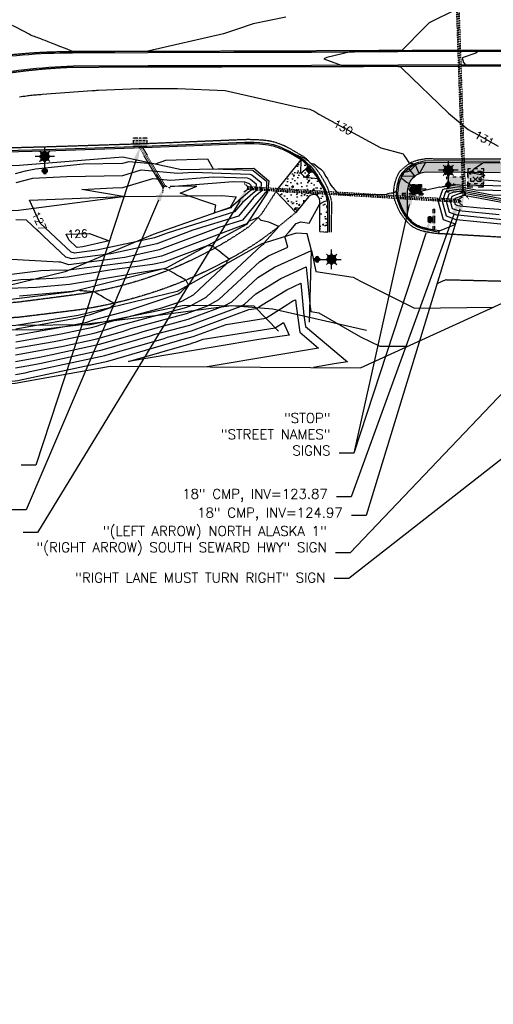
# Model space of a CAD drawing. Header units: feet. Extents: x 351431 to 355879, y 310968 to 329728.
# Tile 201 of 254: x 351969 to 352212, y 326453 to 326957. Entities that reach past the tile are written whole.
import ezdxf

# ---------------------------------------------------------------- set-up
doc = ezdxf.new("R2010")
doc.units = ezdxf.units.FT
doc.header["$MEASUREMENT"] = 0
doc.linetypes.add('D10', pattern=[0.15, 0.1, -0.05])
doc.linetypes.add('D25', pattern=[0.375, 0.25, -0.125])
for name, color, linetype in [('EHYSC', 161, 'Continuous'), ('EHYSW-WARN', 161, 'Continuous'), ('ELTCH-EG1', 253, 'Continuous'), ('ELTCN-EG1', 251, 'Continuous'), ('ELTNB-EG1', 55, 'Continuous'), ('ELTT', 3, 'Continuous'), ('ELUDC', 153, 'D10'), ('ELUTU', 153, 'UT'), ('ELYCB-BACK', 5, 'Continuous'), ('ELYCB-FL', 2, 'Continuous'), ('ELYCR', 2, 'Continuous'), ('ELYSP', 1, 'D25'), ('ELYSS', 2, 'Continuous'), ('ELYSW-BACK', 2, 'Continuous'), ('ELYSW-WARN', 161, 'Continuous'), ('ESFLJ', 5, 'Continuous'), ('ESFLP', 4, 'Continuous'), ('ESFS', 153, 'Continuous'), ('ESMask', 155, 'Continuous'), ('ESUD', 5, 'Continuous'), ('ESUD-CMP', 13, 'D10'), ('ESUE', 2, 'Continuous'), ('ESUU', 13, 'Continuous'), ('ETFS', 6, 'Continuous'), ('ETTC', 252, 'Continuous'), ('ETUD', 4, 'Continuous')]:
    doc.layers.add(name, color=color, linetype=linetype)
doc.styles.add('ANNO-TOPO', font='simplex.shx')
doc.styles.add('L80', font='simplex', dxfattribs={"height": 4})
doc.styles.add('ROMANSM', font='romansm.shx')
doc.linetypes.add('UT', pattern='A,0.25,-0.07,0.07,-0.07,0.07,-0.07,0.25,-0.08,["UT",ROMANSM,S=0.08,R=0,X=-0.04,Y=-0.04],-0.15', length=1.08)

# ---------------------------------------------------------------- blocks, each defined once
blk = doc.blocks.new('ESUFJBOX1')
for points in [[(-0.079, 0.054), (-0.079, 0.079), (-0.054, 0.079)], [(-0.079, -0.018), (-0.079, 0.018)], [(-0.018, 0.079), (0.018, 0.079)], [(0.054, 0.079), (0.079, 0.079), (0.079, 0.054)], [(0.079, 0.018), (0.079, -0.018)], [(-0.079, -0.079), (-0.079, -0.054)], [(-0.054, -0.079), (-0.079, -0.079)], [(0.018, -0.079), (-0.018, -0.079)], [(0.079, -0.054), (0.079, -0.079), (0.054, -0.079)]]:
    blk.add_lwpolyline(points)
at = {"layer": 'ESMask'}
blk.add_solid([(-0.079, -0.079), (-0.079, 0.079), (0.079, -0.079), (0.079, 0.079)], dxfattribs=at)
blk = doc.blocks.new('ESUFJBOX2')
for points in [[(-0.079, 0.054), (-0.079, 0.079), (-0.054, 0.079)], [(-0.079, -0.018), (-0.079, 0.018)], [(-0.052, 0.018), (-0.052, 0.052), (-0.018, 0.052)], [(-0.018, 0.079), (0.018, 0.079)], [(0.018, 0.052), (0.052, 0.052), (0.052, 0.018)], [(0.054, 0.079), (0.079, 0.079), (0.079, 0.054)], [(0.079, 0.018), (0.079, -0.018)], [(-0.079, -0.079), (-0.079, -0.054)], [(-0.054, -0.079), (-0.079, -0.079)], [(-0.052, -0.052), (-0.052, -0.018)], [(-0.018, -0.052), (-0.052, -0.052)], [(0.018, -0.079), (-0.018, -0.079)], [(0.052, -0.018), (0.052, -0.052), (0.018, -0.052)], [(0.079, -0.054), (0.079, -0.079), (0.054, -0.079)]]:
    blk.add_lwpolyline(points)
at = {"layer": 'ESMask'}
blk.add_solid([(-0.079, -0.079), (-0.079, 0.079), (0.079, -0.079), (0.079, 0.079)], dxfattribs=at)
blk = doc.blocks.new('ESUFMALUM')
for p, q in [((-0.053, -0.095), (-0.035, -0.112)), ((0, -0.03), (0, -0.098)), ((0.053, -0.095), (0.035, -0.112)), ((-0.1, -0.148), (-0.05, -0.148)), ((-0.035, -0.183), (-0.053, -0.201)), ((0, -0.198), (0, -0.248)), ((0.035, -0.183), (0.053, -0.201)), ((0.05, -0.148), (0.1, -0.148))]:
    blk.add_line(p, q)
for centre, radius, start, end in [((0, 0), 0.0295, 153.6503, 206.3497), ((0, 0), 0.0295, 63.6503, 116.3497), ((0, 0), 0.0295, 333.6503, 26.3497), ((0, 0), 0.0295, 243.6503, 296.3497), ((0, -0.148), 0.05, 76.7041, 103.2959), ((0, -0.148), 0.05, 166.7041, 193.2959), ((0, -0.148), 0.05, 121.7041, 148.2959), ((0, -0.148), 0.05, 211.7041, 238.2959), ((0, -0.148), 0.05, 256.7041, 283.2959), ((0, -0.148), 0.05, 31.7041, 58.2959), ((0, -0.148), 0.05, 301.7041, 328.2959), ((0, -0.148), 0.05, 346.7041, 13.2959)]:
    blk.add_arc(centre, radius, start, end)
at = {"layer": 'ESMask'}
for points, const_width in [([(-0.015, 0, 1), (0.015, 0, 1)], 0.0295), ([(-0.025, -0.148, 1), (0.025, -0.148, 1)], 0.05)]:
    blk.add_lwpolyline(points, format="xyb", close=True, dxfattribs=dict(at, const_width=const_width))
blk = doc.blocks.new('ESIPUBSIGN')
at = {"layer": 'ESMask'}
h = blk.add_hatch(color=256, dxfattribs=at)
edge = h.paths.add_edge_path()
edge.add_arc((0, 0), 0.03, 90, 450)
for p, q in [((-0.03, 0.105), (-0.045, 0.105)), ((-0.045, 0.105), (-0.045, 0.066)), ((-0.03, 0.105), (-0.03, 0.066)), ((-0.045, 0.038), (-0.045, -0.039)), ((-0.03, 0.038), (-0.03, -0.039)), ((-0.045, -0.067), (-0.045, -0.106)), ((-0.03, -0.067), (-0.03, -0.106)), ((-0.03, -0.106), (-0.045, -0.106))]:
    blk.add_line(p, q)
for start, end in [(144.2314, 216.3563), (17.9702, 107.0495), (253.5383, 340.7883)]:
    blk.add_arc((0, 0), 0.03, start, end)
blk.add_solid([(-0.045, -0.106), (-0.03, -0.106), (-0.045, 0.105), (-0.03, 0.105)], dxfattribs=at)
blk = doc.blocks.new('ESUDCI')
for p, q in [((-0.068, 0.083), (-0.068, 0.091)), ((-0.068, 0.091), (-0.026, 0.091)), ((-0.068, 0.024), (-0.068, 0.067)), ((-0.06, 0.06), (-0.068, 0.06)), ((-0.063, 0.03), (-0.068, 0.03)), ((-0.068, 0), (-0.068, 0.008)), ((-0.026, 0), (-0.068, 0)), ((-0.026, 0.03), (-0.05, 0.03)), ((-0.023, 0.06), (-0.047, 0.06)), ((0.01, 0.03), (-0.013, 0.03)), ((-0.01, 0.091), (0.01, 0.091)), ((0.013, 0.06), (-0.01, 0.06)), ((0.01, 0), (-0.01, 0)), ((0.047, 0.03), (0.023, 0.03)), ((0.026, 0.091), (0.068, 0.091)), ((0.05, 0.06), (0.026, 0.06)), ((0.068, 0.03), (0.06, 0.03)), ((0.068, 0.06), (0.063, 0.06)), ((0.068, 0.091), (0.068, 0.083)), ((0.068, 0.067), (0.068, 0.024)), ((0.068, 0.008), (0.068, 0)), ((0.068, 0), (0.026, 0))]:
    blk.add_line(p, q)
at = {"layer": 'ESMask'}
blk.add_solid([(-0.068, 0), (-0.068, 0.091), (0.068, 0), (0.068, 0.091)], dxfattribs=at)
blk = doc.blocks.new('ESUELOAD')
for p, q in [((-0.079, 0.079), (-0.053, 0.053)), ((-0.026, 0.026), (0.026, -0.026)), ((-0.026, -0.026), (0.026, 0.026)), ((0.053, 0.053), (0.079, 0.079)), ((-0.079, -0.079), (-0.053, -0.053)), ((0.053, -0.053), (0.079, -0.079))]:
    blk.add_line(p, q)
for points in [[(-0.079, 0.026), (-0.079, 0.079), (-0.026, 0.079)], [(0.026, 0.079), (0.079, 0.079), (0.079, 0.026)], [(-0.026, -0.079), (-0.079, -0.079), (-0.079, -0.026)], [(0.079, -0.026), (0.079, -0.079), (0.026, -0.079)]]:
    blk.add_lwpolyline(points)
at = {"layer": 'ESMask'}
blk.add_solid([(-0.079, -0.079), (-0.079, 0.079), (0.079, -0.079), (0.079, 0.079)], dxfattribs=at)
blk = doc.blocks.new('ESUPOLE')
for p, q in [((-0.049, 0), (-0.098, 0)), ((-0.049, 0.049), (-0.017, 0.049)), ((-0.049, 0.017), (-0.049, 0.049)), ((0.017, 0.049), (0.049, 0.049)), ((0.049, 0.049), (0.049, 0.017)), ((0.098, 0), (0.049, 0)), ((-0.049, -0.049), (-0.049, -0.017)), ((-0.017, -0.049), (-0.049, -0.049)), ((0.049, -0.049), (0.017, -0.049)), ((0.049, -0.017), (0.049, -0.049))]:
    blk.add_line(p, q)
at = {"layer": 'ESMask'}
blk.add_solid([(-0.049, -0.049), (-0.049, 0.049), (0.049, -0.049), (0.049, 0.049)], dxfattribs=at)

msp = doc.modelspace()

# ---------------------------------------------------------------- hatches: boundary and pattern name
at = {"layer": 'EHYSC'}
h = msp.add_hatch(dxfattribs=at)
h.set_pattern_fill('AR-CONC', color=256, style=0)
h.set_pattern_definition([(50, (352100.801, 326848.123), (7.1726, -0.6275), [0.75, -8.25]), (355, (352100.801, 326848.123), (-1.3875, 7.5219), [0.6, -6.6]), (100.451, (352101.399, 326848.071), (5.7851, 6.8944), [0.6374, -7.0114]), (46.184, (352100.801, 326850.123), (10.6724, -1.6552), [1.125, -12.375]), (96.636, (352101.69, 326849.985), (9.3466, 9.7412), [0.956, -10.5171]), (351.184, (352100.801, 326850.123), (9.3466, 9.7412), [0.9, -9.9]), (21, (352101.801, 326849.623), (5.9691, -4.0262), [0.75, -8.25]), (326, (352101.801, 326849.623), (2.4332, 7.2515), [0.6, -6.6]), (71.451, (352102.2984, 326849.2875), (8.4022, 3.2253), [0.6374, -7.0114]), (37.5, (352100.801, 326848.123), (0.1216, 3.32894), [0, -6.52, 0, -6.7, 0, -6.625]), (7.5, (352100.801, 326848.123), (2.6307, 3.94412), [0, -3.82, 0, -6.37, 0, -2.525]), (327.5, (352098.571, 326848.123), (5.33822, -0.22555), [0, -2.5, 0, -7.8, 0, -10.35]), (317.5, (352097.571, 326848.123), (5.83186, 1.00105), [0, -3.25, 0, -5.18, 0, -7.35])])
h.paths.add_polyline_path([(352125.08, 326870.66), (352124.62, 326871.57), (352123.67, 326873.27), (352122.32, 326875.49), (352121.5, 326876.83), (352120.69, 326878.04), (352119.54, 326879.6), (352118.89, 326880.37), (352118.23, 326881.04), (352117.32, 326881.9), (352115.23, 326884.01), (352114.68, 326884.48), (352114.06, 326884.92), (352113.72, 326885.13), (352100.8, 326868.89), (352110.93, 326858.18), (352117.49, 326866.18, -0.716039), (352123.27, 326864.01), (352123.28, 326848.36), (352127.3, 326848.12), (352127.4, 326863.71), (352127.15, 326864.64), (352126.54, 326866.78), (352126.15, 326868), (352125.74, 326869.16), (352125.53, 326869.67)])
h = msp.add_hatch(dxfattribs=at)
h.set_pattern_fill('AR-CONC', color=256, style=0)
h.set_pattern_definition([(50, (352163.126, 326856.304), (7.1726, -0.62752), [0.75, -8.25]), (355, (352163.126, 326856.304), (-1.38751, 7.52192), [0.6, -6.6]), (100.4514, (352163.7235, 326856.252), (5.7851, 6.8944), [0.6374, -7.01142]), (46.1842, (352163.126, 326858.304), (10.6724, -1.6552), [1.125, -12.375]), (96.6356, (352164.015, 326858.166), (9.34663, 9.74118), [0.9561, -10.51713]), (351.184, (352163.126, 326858.304), (9.3466, 9.7412), [0.9, -9.9]), (21, (352164.126, 326857.804), (5.96907, -4.02619), [0.75, -8.25]), (326, (352164.126, 326857.804), (2.43315, 7.2515), [0.6, -6.6]), (71.4514, (352164.623, 326857.469), (8.40223, 3.2253), [0.6374, -7.01142]), (37.5, (352163.1258, 326856.3042), (0.121599, 3.328939), [0, -6.52, 0, -6.7, 0, -6.625]), (7.5, (352163.1258, 326856.3042), (2.630695, 3.944117), [0, -3.82, 0, -6.37, 0, -2.525]), (327.5, (352160.8958, 326856.3042), (5.338224, -0.225549), [0, -2.5, 0, -7.8, 0, -10.35]), (317.5, (352159.896, 326856.3042), (5.83186, 1.00105), [0, -3.25, 0, -5.18, 0, -7.35])])
h.paths.add_polyline_path([(352442.93, 326879.07), (352441.37, 326879.56), (352439.64, 326880.02), (352437.91, 326880.43), (352434.38, 326881.17), (352429.19, 326881.27), (352425.11, 326881.26), (352419.55, 326881.4), (352369.81, 326881.96), (352318.16, 326882.47), (352265.59, 326882.96), (352215.6, 326883.48), (352177.4, 326883.73), (352176.6, 326883.61), (352174.76, 326883.3), (352173.72, 326883.07), (352172.72, 326882.81), (352172.28, 326882.66), (352171.67, 326882.42), (352171.11, 326882.16), (352170.59, 326881.89), (352170.1, 326881.58), (352169.61, 326881.23), (352168.85, 326880.63), (352167.54, 326879.53), (352166.94, 326878.99), (352166.39, 326878.43), (352165.89, 326877.81), (352165.44, 326877.1), (352165.23, 326876.71), (352164.69, 326875.54), (352164.26, 326874.43), (352163.91, 326873.33), (352163.64, 326872.21), (352163.43, 326871.06), (352163.19, 326869.18), (352163.13, 326868.33), (352163.13, 326867.53), (352163.19, 326866.76), (352163.32, 326866), (352163.5, 326865.23), (352163.9, 326864.03), (352164.4, 326862.71), (352164.9, 326861.48), (352165.43, 326860.32), (352166.02, 326859.2), (352166.69, 326858.09), (352167.47, 326856.97), (352167.9, 326856.4), (352167.98, 326856.3), (352168.07, 326864.27), (352168.03, 326869.02), (352168.32, 326870.62), (352168.54, 326871.59), (352168.82, 326872.59), (352169.3, 326873.92), (352170.08, 326875.06), (352171.87, 326876.54), (352173.02, 326877.47), (352174.1, 326878.02), (352175.57, 326878.42), (352177.83, 326878.77), (352215.74, 326878.48), (352265.82, 326877.95), (352318.23, 326877.44), (352369.91, 326876.92), (352419.49, 326876.35), (352425.1, 326876.32), (352428.94, 326876.27), (352434.07, 326876.23), (352435.64, 326875.91), (352438.25, 326875.33), (352439.62, 326874.96), (352440.87, 326874.58), (352442.25, 326874.06), (352443.46, 326873.46), (352444.6, 326872.71), (352445.49, 326871.98), (352446.67, 326870.9), (352447.86, 326869.74), (352449.86, 326867.66), (352450.7, 326866.75), (352452.61, 326864.51, 0.306554), (352456.48, 326863.71), (352458.5, 326864.67), (352457.29, 326866.46), (352456.13, 326868.06), (352455.49, 326868.86), (352454.42, 326870.09), (352452.38, 326872.29), (352451.4, 326873.28), (352450.41, 326874.23), (352449.36, 326875.18), (352447.6, 326876.63), (352446.9, 326877.14), (352446.23, 326877.59), (352445.55, 326877.97), (352444.86, 326878.32), (352444.13, 326878.63)])
at = {"layer": 'EHYSW-WARN'}
h = msp.add_hatch(dxfattribs=at)
h.set_pattern_fill('ANSI37', color=256, scale=3, style=0)
h.paths.add_polyline_path([(352115.84, 326880.34), (352117.87, 326878.16), (352119.21, 326879.54), (352117.24, 326881.68)])

# ---------------------------------------------------------------- linework, layer by layer
at = {"layer": 'EHYSC'}
msp.add_line((352123.28, 326848.36), (352127.3, 326848.12), dxfattribs=at)
at = {"layer": 'ELTCH-EG1', "flags": 128}
for points, elevation in [([(352105.83, 326958.18), (352089.03, 326954.87), (352080.5, 326952), (352073.87, 326949.64), (352035.2, 326940.79), (351996.48, 326940.67), (351992.88, 326942.12), (351989.99, 326943.28), (351987.64, 326944.22), (351985.67, 326945), (351984.01, 326945.66), (351982.59, 326946.22), (351981.35, 326946.7), (351980.27, 326947.11), (351979.32, 326947.47), (351978.47, 326947.79), (351977.72, 326948.07), (351977.03, 326948.32), (351976.42, 326948.55), (351975.86, 326948.75), (351975.35, 326948.93), (351974.82, 326949.22), (351974.37, 326949.47), (351973.97, 326949.69), (351973.62, 326949.88), (351973.31, 326950.05), (351973.03, 326950.19), (351972.77, 326950.32), (351965.7, 326953.93)], 130), ([(352086.15, 326870.28), (352086.43, 326870.96), (352086.71, 326870.62), (352086.15, 326870.28)], 125), ([(352239.03, 326857.99), (352205.36, 326860.36), (352194.95, 326861.4), (352194.13, 326861.51), (352192.74, 326862.02), (352192.21, 326864.04), (352192.68, 326865.44), (352197.12, 326867.11), (352197.18, 326867.12), (352236.6, 326859.64)], 125), ([(351937.15, 326769.09), (351967.22, 326771.91), (351968.51, 326772.14), (351969.18, 326772.27), (352014.56, 326782.1), (352050.39, 326792.39), (352051.34, 326792.73), (352058.43, 326794.63), (352075.22, 326800.83), (352095.58, 326804.07), (352106.83, 326811.28), (352109.43, 326812.87), (352110.83, 326813.51), (352111.14, 326810.33), (352112.93, 326796.8), (352122.6, 326788.73), (352100.16, 326784.93), (352065.48, 326779.18)], 125)]:
    msp.add_lwpolyline(points, dxfattribs=dict(at, elevation=elevation))
at = {"layer": 'ELTCN-EG1', "flags": 128}
for points, elevation in [([(352216.25, 326941.18), (352204.21, 326940.79), (352204.27, 326940.71), (352203.21, 326939.87), (352196.17, 326937.34), (352196.94, 326935.04), (352198.13, 326933.73), (352202.17, 326933.58), (352216.3, 326933.12)], 132), ([(352028.31, 326891.95), (352031.44, 326892.12), (352032.13, 326891.95), (352028.31, 326891.95)], 129), ([(352215.59, 326883.72), (352209.95, 326883.65), (352207.11, 326883.54), (352202.12, 326880.35), (352200.23, 326878.6), (352207.85, 326877.38), (352204.66, 326875.55), (352204.71, 326875.14), (352217.21, 326874.26)], 131), ([(352087.41, 326869.19), (352078.06, 326861.05), (352077.63, 326860.52), (352069.36, 326857.95), (352070.04, 326861.94), (352051.65, 326868.04), (352060.15, 326871.6), (352046.61, 326871.49), (352078.9, 326874.08), (352084.62, 326873.87), (352086.98, 326872.96), (352087.91, 326872.21), (352087.88, 326871.49), (352088.99, 326870.15), (352087.41, 326869.19)], 126), ([(352235.02, 326850.27), (352193.38, 326854.46), (352193.17, 326854.49), (352188.12, 326856.37), (352186.16, 326863.76), (352187.89, 326868.85), (352189.66, 326869.51), (352195.31, 326870.37), (352211.59, 326867.28), (352238.34, 326866.7)], 128), ([(352225.13, 326853.63), (352193.9, 326856.78), (352193.49, 326856.83), (352189.66, 326858.25), (352188.18, 326863.85), (352189.49, 326867.71), (352192.15, 326868.71), (352195.93, 326869.28), (352219.92, 326864.73)], 127), ([(352215.24, 326856.99), (352194.42, 326859.09), (352193.81, 326859.17), (352191.2, 326860.14), (352190.19, 326863.95), (352191.09, 326866.57), (352194.63, 326867.91), (352196.56, 326868.2), (352228.26, 326862.19)], 126), ([(352194.22, 326864.14), (352194.28, 326864.3), (352194.8, 326864.5), (352195.47, 326863.72), (352194.44, 326863.85), (352194.28, 326863.91), (352194.22, 326864.14)], 124), ([(351967.43, 326791.94), (351990.79, 326796.07), (352002.88, 326798.53), (352006.18, 326799.24), (352008.78, 326799.99), (352014.03, 326801.85), (352042.31, 326809.41), (352052.51, 326812.82), (352058.49, 326816.07), (352075.53, 326831.99), (352075.74, 326833.41), (352075.98, 326833.55), (352076.27, 326833.75), (352076.61, 326834.04), (352076.75, 326834.19), (352075.25, 326835.48), (352073.6, 326836.75), (352071.42, 326838.53), (352069.47, 326839.97), (352069.31, 326840.11), (352069.03, 326840.36), (352068.79, 326840.6), (352068.57, 326840.83), (352068.36, 326841.04), (352065.52, 326841.11), (352043.31, 326832.73), (352037.54, 326831.48), (352015.52, 326828.58), (351993.79, 326824.97), (351986.37, 326824.29), (351979.39, 326824.04), (351970.06, 326823.75), (351962.03, 326822.71)], 131), ([(351967.33, 326781.93), (351979.65, 326784.1), (351986.03, 326785.4), (352010.37, 326790.67), (352029.58, 326796.19), (352032.69, 326797.29), (352055.77, 326803.47), (352074.3, 326810.31), (352078.09, 326812.37), (352091.46, 326824.86), (352100.09, 326830.15), (352119.01, 326838.72), (352121.13, 326828.01), (352140.34, 326825.07), (352144.03, 326822.93), (352171.84, 326809.25), (352211.94, 326809.6)], 128), ([(351967.46, 326795.28), (351994.5, 326800.06), (352003.81, 326801.95), (352007.81, 326803.37), (352024.01, 326807.7), (352050.65, 326816.59), (352051.96, 326817.3), (352055.69, 326820.78), (352055.8, 326821.5), (352055.69, 326821.67), (352055.52, 326821.93), (352055.24, 326822.39), (352054.69, 326823.31), (352054.58, 326823.49), (352051.68, 326825.28), (352050.06, 326826.16), (352048.49, 326827.11), (352045.65, 326828.61), (352045.17, 326828.8), (352043.94, 326829.12), (352043.7, 326829.18), (352043.17, 326829.36), (351995.05, 326821.36), (351977.85, 326819.8), (351973.87, 326819.65), (351963.3, 326819.32)], 132), ([(351967.29, 326778.59), (351975.94, 326780.11), (351980.41, 326781.03), (352011.76, 326787.81), (352036.52, 326794.93), (352038.9, 326795.77), (352056.66, 326800.52), (352082.97, 326810.24), (352084.62, 326811.14), (352090.43, 326816.57), (352103.21, 326824.39), (352116.28, 326830.32), (352118.25, 326809.77), (352118.7, 326807.49), (352122.79, 326806.86), (352144.04, 326794.56), (352154.03, 326789.64), (352168.42, 326789.77)], 127), ([(351967.26, 326775.25), (351972.22, 326776.13), (351974.79, 326776.65), (352013.16, 326784.96), (352043.45, 326793.66), (352045.12, 326794.25), (352057.54, 326797.57), (352086.95, 326808.44), (352090.76, 326809.04), (352092.86, 326810.39), (352106.32, 326818.63), (352113.56, 326821.91), (352115.13, 326805.48), (352115.89, 326799.78), (352137.5, 326781.74), (352130.64, 326780.58), (352120.05, 326778.82)], 126), ([(351967.5, 326798.62), (351998.22, 326804.05), (352000.58, 326804.53), (352001.6, 326804.89), (352005.7, 326805.98), (352015.73, 326809.33), (352018.31, 326811.6), (352018.19, 326811.6), (352018.03, 326811.63), (352017.89, 326811.7), (352015.74, 326812.79), (352014.94, 326813.24), (352012.74, 326814.42), (352010.79, 326815.6), (352009.82, 326816.15), (352007.58, 326817.58), (352003.94, 326817.8), (352002.33, 326817.92), (352001.58, 326817.99), (352001.14, 326818.04), (352000.85, 326818.08), (352000.65, 326818.12), (352000.49, 326818.15), (352000.37, 326818.18), (352000.28, 326818.21), (352000.2, 326818.24), (351999.87, 326818.35), (351996.3, 326817.76), (351969.34, 326815.3)], 133), ([(352069.67, 326789.28), (352025.21, 326781.9), (352057.32, 326791.13), (352057.56, 326791.21), (352059.32, 326791.68), (352063.48, 326793.22), (352100.4, 326799.1), (352104.72, 326801.87), (352107.63, 326795.4), (352091.92, 326793.05), (352069.67, 326789.28)], 124)]:
    msp.add_lwpolyline(points, dxfattribs=dict(at, elevation=elevation))
at = {"layer": 'ELTNB-EG1'}
msp.add_polyline3d([(351653.62, 326826.93, 129.46), (351712.03, 326774.43, 131.74), (351815.33, 326763.42, 124.05), (351865.09, 326764.13, 124.8), (351913.96, 326767.82, 125.27), (351967.21, 326770.74, 124.65), (352015.83, 326779.5, 124.09), (352144.06, 326778.66, 126.44), (352240.23, 326822.48, 128.65)], dxfattribs=at)
at = {"layer": 'ELTT', "flags": 128}
msp.add_lwpolyline([(352073.12, 326866.96), (352080.31, 326866.18), (352077.39, 326860.77), (352037.93, 326846.9), (351992.84, 326827.71), (351962.65, 326820.44), (351908.41, 326825.47), (351863.96, 326824.35), (351821.01, 326820.8), (351772.95, 326824.18), (351726.14, 326828.11), (351702.14, 326835.87), (351685, 326846.82), (351689.41, 326860.06), (351722.36, 326849.19), (351861.29, 326853.08), (351917.44, 326856.74), (351968.77, 326859.36), (352022.48, 326866.34)], close=True, dxfattribs=at)
msp.add_lwpolyline([(352102.13, 326797.31), (352089.65, 326810.19), (352053.66, 326810.48), (352005.52, 326800.59), (351967.51, 326800.26), (351909.29, 326797.19), (351863.7, 326797.78), (351820.59, 326799.54), (351770.98, 326798.24), (351719.73, 326788.86), (351715.67, 326809.16), (351689.93, 326825.37), (351685.71, 326815.43)], dxfattribs=at)
at = {"layer": 'ELUDC', "flags": 128}
for points in [[(352197.2, 326867.08), (352193.73, 326969.98)], [(352043.57, 326871.38), (352031.24, 326891.96)], [(352086.36, 326870.69), (352194.48, 326864.15)]]:
    msp.add_lwpolyline(points, dxfattribs=at)
at = {"layer": 'ELUTU', "flags": 128}
msp.add_lwpolyline([(351617.42, 326846), (351645.86, 326840.09), (351680.28, 326835.83), (351715.03, 326818.67), (351736.47, 326808.67), (351787.81, 326797.73), (351857.88, 326798.05), (351909.98, 326797.24), (351920.38, 326798.08), (351980, 326798.22), (352040.24, 326805.66), (352077.92, 326810.6), (352099.19, 326808.75), (352147.26, 326797.96)], dxfattribs=at)
at = {"layer": 'ELYCB-BACK', "flags": 128}
for points in [[(351691.04, 326917.14), (351730.88, 326917.29), (351783.19, 326917.46), (351854.69, 326918.57, 0.024485), (351886.12, 326922.32), (351915.81, 326929.04), (351931.22, 326932.53), (351945.56, 326935.77, -0.042044), (351996.49, 326939.97), (352035.18, 326940.15), (352079.22, 326940.29), (352118.95, 326940.39), (352163.29, 326940.58), (352216.22, 326940.75)], [(352216.25, 326933.8), (352163.35, 326933.6), (352118.94, 326933.42), (352079.39, 326933.34), (352035.27, 326933.27), (351996.81, 326933.14, 0.039771), (351947.17, 326927.39)]]:
    msp.add_lwpolyline(points, format="xyb", dxfattribs=at)
for points in [[(352127.3, 326848.12), (352127.4, 326863.71), (352127.15, 326864.64), (352126.54, 326866.78), (352126.15, 326868), (352125.74, 326869.16), (352125.53, 326869.67), (352125.08, 326870.66), (352124.62, 326871.57), (352123.67, 326873.27), (352122.32, 326875.49), (352121.5, 326876.83), (352120.69, 326878.04), (352119.54, 326879.6), (352118.89, 326880.37), (352118.23, 326881.04), (352117.32, 326881.9), (352115.23, 326884.01), (352114.68, 326884.48), (352114.06, 326884.92), (352113.72, 326885.13), (352109.38, 326887.67), (352107.35, 326888.83), (352105.29, 326889.89), (352104.24, 326890.38), (352103.14, 326890.85), (352102, 326891.29), (352100.81, 326891.7), (352099.54, 326892.09), (352098.26, 326892.4), (352096.86, 326892.66), (352095.39, 326892.86), (352093.88, 326893.02), (352092.38, 326893.14), (352089.51, 326893.28), (352087.09, 326893.33), (352084.8, 326893.32), (352033.05, 326891.29), (351983, 326889.65), (351932.95, 326888.34)], [(352215.6, 326883.48), (352177.4, 326883.73), (352176.6, 326883.61), (352174.76, 326883.3), (352173.72, 326883.07), (352172.72, 326882.81), (352172.28, 326882.66), (352171.67, 326882.42), (352171.11, 326882.16), (352170.59, 326881.89), (352170.1, 326881.58), (352169.61, 326881.23), (352168.85, 326880.63), (352167.54, 326879.53), (352166.94, 326878.99), (352166.39, 326878.43), (352165.89, 326877.81), (352165.44, 326877.1), (352165.23, 326876.71), (352164.69, 326875.54), (352164.26, 326874.43), (352163.91, 326873.33), (352163.64, 326872.21), (352163.43, 326871.06), (352163.19, 326869.18), (352163.13, 326868.33), (352163.13, 326867.53), (352163.19, 326866.76), (352163.32, 326866), (352163.5, 326865.23), (352163.9, 326864.03), (352164.4, 326862.71), (352164.9, 326861.48), (352165.43, 326860.32), (352166.02, 326859.2), (352166.69, 326858.09), (352167.47, 326856.97), (352167.9, 326856.4), (352168.7, 326855.41), (352169.49, 326854.52), (352170.31, 326853.71), (352171.17, 326852.98), (352172.12, 326852.32), (352172.64, 326852.02), (352173.18, 326851.73), (352173.76, 326851.46), (352174.68, 326851.09), (352175.68, 326850.75), (352176.75, 326850.43), (352177.85, 326850.15), (352180.03, 326849.68), (352182, 326849.33), (352184.53, 326848.96)]]:
    msp.add_lwpolyline(points, dxfattribs=at)
at = {"layer": 'ELYCB-FL', "flags": 128}
for points in [[(352128.25, 326848.13), (352128.3, 326863.64), (352127.26, 326866.89), (352126.8, 326868.18), (352126.32, 326869.41), (352126.09, 326869.96), (352125.62, 326870.97), (352125.15, 326871.89), (352124.18, 326873.61), (352122.83, 326875.88), (352122.02, 326877.22), (352121.26, 326878.44), (352120.14, 326880.02), (352119.45, 326880.84), (352118.76, 326881.55), (352117.8, 326882.46), (352115.68, 326884.54), (352115.12, 326885), (352114.49, 326885.44), (352114.15, 326885.64), (352109.73, 326888.24), (352107.66, 326889.42), (352106.63, 326889.98), (352105.58, 326890.51), (352104.5, 326891.02), (352103.39, 326891.5), (352102.23, 326891.96), (352101.01, 326892.38), (352099.73, 326892.77), (352098.43, 326893.09), (352097.02, 326893.35), (352095.54, 326893.56), (352094.01, 326893.72), (352092.49, 326893.84), (352089.59, 326893.98), (352087.15, 326894.02), (352084.84, 326894), (352033.03, 326891.93), (351982.92, 326890.36), (351933, 326889.05)], [(352215.57, 326884.25), (352177.28, 326884.6), (352176.49, 326884.44), (352174.66, 326884.03), (352173.61, 326883.75), (352172.62, 326883.45), (352172.18, 326883.29), (352170.92, 326882.75), (352170.35, 326882.46), (352169.8, 326882.15), (352169.26, 326881.8), (352168.43, 326881.17), (352167.03, 326880.05), (352166.4, 326879.5), (352165.81, 326878.92), (352165.27, 326878.27), (352164.79, 326877.54), (352164.57, 326877.13), (352164, 326875.92), (352163.54, 326874.77), (352163.18, 326873.62), (352162.89, 326872.46), (352162.67, 326871.26), (352162.43, 326869.31), (352162.38, 326868.43), (352162.4, 326867.6), (352162.49, 326866.81), (352162.65, 326866.02), (352162.86, 326865.24), (352163.28, 326864), (352164.3, 326861.31), (352164.83, 326860.08), (352165.42, 326858.9), (352166.09, 326857.72), (352166.88, 326856.54), (352167.33, 326855.94), (352168.15, 326854.93), (352168.97, 326854.02), (352169.82, 326853.2), (352170.72, 326852.46), (352171.71, 326851.8), (352172.81, 326851.19), (352173.4, 326850.91), (352174.34, 326850.53), (352175.36, 326850.18), (352176.45, 326849.86), (352177.57, 326849.56), (352179.8, 326849.06), (352181.81, 326848.69), (352184.39, 326848.29)]]:
    msp.add_lwpolyline(points, dxfattribs=at)
at = {"layer": 'ELYCR', "flags": 128}
for points in [[(352122.32, 326875.49), (352115.67, 326876.11), (352113.57, 326878.37), (352113.72, 326885.13)], [(352113.57, 326878.37), (352115.84, 326880.34)], [(352168.85, 326880.63), (352171.87, 326876.54), (352165.23, 326876.71)], [(352177.4, 326883.73), (352174.17, 326878.01), (352172.28, 326882.66)], [(352115.67, 326876.11), (352117.87, 326878.16)]]:
    msp.add_lwpolyline(points, dxfattribs=at)
at = {"layer": 'ELYSP', "flags": 128}
for points in [[(351691.02, 326917.8), (351730.92, 326917.97), (351783.12, 326918.14), (351833.6, 326918.24), (351854.64, 326919.22), (351857.95, 326919.44), (351859.49, 326919.6), (351872.53, 326921.2), (351885.99, 326922.91), (351915.65, 326929.72), (351931.08, 326933.1), (351945.44, 326936.4, -0.042134), (351996.48, 326940.67), (352035.2, 326940.79), (352079.26, 326940.93), (352118.99, 326941.07), (352216.26, 326941.41), (352267.26, 326941.57), (352318.3, 326941.71), (352368.95, 326941.84), (352400.75, 326941.84), (352402.92, 326941.42), (352403.88, 326940.07), (352404.21, 326937.48), (352403.74, 326935.33), (352402.85, 326933.95), (352401.34, 326933.56), (352369.46, 326933.52), (352318.58, 326933.38), (352267.29, 326933.24), (352216.3, 326933.12), (352163.36, 326932.95), (352118.95, 326932.78), (352079.44, 326932.73), (352035.25, 326932.6), (351996.76, 326932.51, 0.038661), (351947.29, 326926.72), (351933.5, 326923.84), (351918.26, 326920.6), (351913.53, 326919.78), (351908.51, 326918.95), (351902.52, 326918), (351896.17, 326917.06), (351893.03, 326916.64), (351890.03, 326916.27), (351887.24, 326915.97), (351884.94, 326915.76), (351882.72, 326915.58), (351878.5, 326915.33), (351874.44, 326915.18), (351866.28, 326914.99), (351859.61, 326914.78), (351854.92, 326914.66), (351833.7, 326914.59), (351783.45, 326914.39), (351731.12, 326914.22), (351691.27, 326914.12)], [(352100.8, 326868.89), (352093.36, 326857.33), (352086.92, 326850.91, -0.120618), (351996.97, 326815.89), (351967.21, 326812.03), (351910.43, 326810.3), (351863.53, 326810.36), (351821.03, 326811.28, -0.082997), (351725.1, 326825.58), (351694, 326838.88), (351668.81, 326849.1), (351677.31, 326866.92)], [(352110.93, 326858.18), (352100.56, 326849.69), (352092.56, 326843.76, -0.111981), (351998.35, 326808.09), (351968.22, 326804.37), (351910.24, 326802.26), (351863.58, 326802.58), (351821.1, 326802.75, -0.078843), (351722.98, 326818.2), (351693.8, 326829.24), (351664.14, 326839.41), (351653.62, 326826.93)]]:
    msp.add_lwpolyline(points, format="xyb", dxfattribs=at)
for points in [[(352129.24, 326848.04), (352129.39, 326863.72), (352129.13, 326864.78), (352128.47, 326867.21), (352128.05, 326868.6), (352127.6, 326869.92), (352127.37, 326870.51), (352126.91, 326871.55), (352126.44, 326872.51), (352125.96, 326873.42), (352124.92, 326875.2), (352124.05, 326876.64), (352123.18, 326878.02), (352122.32, 326879.27), (352121.08, 326880.86), (352120.37, 326881.66), (352118.68, 326883.24), (352118.09, 326883.84), (352117.05, 326884.99), (352116.53, 326885.53), (352115.97, 326886.04), (352115.33, 326886.52), (352114.97, 326886.74), (352110.35, 326889.48), (352108.19, 326890.71), (352107.1, 326891.29), (352106, 326891.85), (352104.87, 326892.37), (352103.71, 326892.87), (352102.49, 326893.35), (352101.22, 326893.79), (352099.88, 326894.21), (352098.55, 326894.54), (352097.11, 326894.8), (352095.6, 326895.02), (352094.04, 326895.19), (352092.49, 326895.31), (352089.53, 326895.45), (352087.04, 326895.5), (352084.68, 326895.48), (352032.96, 326893.32), (351982.92, 326891.73), (351932.9, 326890.38), (351879.46, 326889.02), (351833.59, 326887.99), (351783.34, 326887.96), (351731.22, 326887.81), (351690.3, 326887.65)], [(352647.37, 326158.35), (352667.53, 326177.83), (352673.53, 326194.32), (352673.36, 326212.66), (352670.65, 326225.65), (352652.59, 326286.1), (352619.6, 326376.17), (352597.42, 326423.01), (352582.97, 326453.7), (352558.83, 326501.97), (352529.78, 326560.79), (352500.84, 326610), (352475.7, 326654.3), (352458.02, 326686.99), (352433.3, 326724.02), (352403.22, 326764.61), (352385.32, 326790.71), (352370.05, 326815.48), (352353.27, 326833.51), (352322.46, 326839.3), (352290.71, 326842.17), (352241.45, 326844.04), (352185.1, 326847.29), (352184.21, 326847.26), (352181.58, 326847.57), (352179.53, 326847.89), (352177.27, 326848.34), (352176.14, 326848.62), (352175.04, 326848.92), (352174, 326849.27), (352173.05, 326849.65), (352172.4, 326849.96), (352171.78, 326850.29), (352171.2, 326850.64), (352170.66, 326851), (352170.14, 326851.39), (352169.16, 326852.22), (352168.24, 326853.14), (352167.35, 326854.15), (352166.45, 326855.26), (352165.96, 326855.9), (352165.1, 326857.14), (352164.37, 326858.36), (352163.72, 326859.6), (352163.12, 326860.88), (352162.56, 326862.24), (352161.99, 326863.7), (352161.55, 326864.97), (352161.33, 326865.79), (352161.18, 326866.59), (352161.1, 326867.41), (352161.08, 326868.26), (352161.14, 326869.17), (352161.42, 326871.35), (352161.66, 326872.7), (352161.96, 326873.99), (352162.36, 326875.27), (352162.86, 326876.57), (352163.48, 326877.92), (352163.72, 326878.35), (352163.97, 326878.75), (352164.24, 326879.12), (352164.82, 326879.79), (352165.46, 326880.4), (352166.15, 326880.96), (352167.65, 326882.15), (352168.53, 326882.83), (352169.1, 326883.22), (352169.67, 326883.58), (352170.26, 326883.9), (352170.9, 326884.2), (352171.6, 326884.49), (352172.09, 326884.66), (352173.19, 326884.97), (352174.36, 326885.24), (352176.39, 326885.63), (352177.28, 326885.77), (352215.61, 326885.62), (352265.62, 326885), (352318.29, 326884.39), (352369.72, 326884.01), (352419.7, 326883.36), (352425.15, 326883.27), (352429.28, 326883.22), (352434.55, 326883.3), (352437.54, 326882.72), (352439.35, 326882.31), (352441.27, 326881.84), (352443.09, 326881.31), (352443.9, 326881.03), (352444.34, 326880.86), (352445.14, 326880.49), (352445.88, 326880.08), (352446.57, 326879.64), (352448.72, 326878.14), (352450.03, 326877.21), (352450.98, 326876.45), (352451.96, 326875.59), (352452.99, 326874.65), (352454.23, 326873.47), (352455.43, 326872.21), (352456.05, 326871.49), (352457.1, 326870.18), (352457.72, 326869.35), (352458.88, 326867.69), (352460.1, 326865.86), (352461.97, 326862.97), (352463.83, 326859.94), (352467.91, 326852.27), (352468.86, 326849.74), (352489.98, 326798.09), (352508.66, 326750.32), (352530.01, 326696.49), (352550.28, 326645.83), (352571.2, 326590.98), (352591.51, 326539.69), (352611.4, 326489.02), (352629.91, 326441.68), (352649.39, 326391.42), (352677.4, 326318.01), (352695.08, 326259.5), (352708.55, 326211.92), (352721.17, 326165.38), (352733.32, 326115.72), (352743.69, 326065.59), (352751.93, 326014.98), (352754.62, 325995.3), (352759.06, 325959.31), (352764.6, 325904.66), (352768.86, 325853.39), (352771.73, 325802.22), (352755.94, 325774.32), (352747.18, 325770.54), (352736.98, 325769.85), (352736.55, 325769.7), (352704.28, 325767.43)], [(352184.21, 326847.26), (352184.39, 326848.29), (352184.53, 326848.96)], [(352183.06, 326821.6), (352187.84, 326823.78), (352240.23, 326822.48), (352290.38, 326821.73), (352318.81, 326819.04), (352339.23, 326811.44), (352356.15, 326799.32), (352371.41, 326780.69), (352388.2, 326755.12), (352419.77, 326711.38), (352442.61, 326678.73), (352464.25, 326647.41), (352488.95, 326605.15), (352512.46, 326554.2), (352545.7, 326482.45), (352544.39, 326477.64), (352539.66, 326464.33), (352532.5, 326457.16)]]:
    msp.add_lwpolyline(points, dxfattribs=at)
at = {"layer": 'ELYSS', "flags": 128}
for points in [[(351682.6, 326866.92), (351697.37, 326872.81), (351716.78, 326872.26), (351768.13, 326877.42), (351817.33, 326876.79), (351865.92, 326878.28), (351916.86, 326880.75), (351969.43, 326882.45), (352022.35, 326886.74), (352052.43, 326880.28), (352089.47, 326880.96), (352097.09, 326874.47), (352096.47, 326868.59), (352085.7, 326852.04), (352044.47, 326829.7), (351996.41, 326817.47), (351966.53, 326813.82), (351910.01, 326813.33), (351862.64, 326811.77), (351820.72, 326812.98), (351771.56, 326815.91), (351726.14, 326828.11), (351702.14, 326835.87), (351685, 326846.82)], [(352118.05, 326801.95), (352119.01, 326838.72), (352116.85, 326847.25), (352111.17, 326847.67), (352093.59, 326842.19), (352050.14, 326817.65), (351999.48, 326805.4), (351967.51, 326800.26), (351909.29, 326797.19), (351895.07, 326798.43), (351890.55, 326789.36), (351865.93, 326788.52), (351821.23, 326787.22), (351769.45, 326784.85), (351719.73, 326788.86), (351712.03, 326774.43)]]:
    msp.add_lwpolyline(points, dxfattribs=at)
at = {"layer": 'ELYSW-BACK', "flags": 128}
msp.add_lwpolyline([(352123.28, 326848.36), (352123.27, 326864.01, 0.716039), (352117.49, 326866.18), (352110.93, 326858.18), (352100.8, 326868.89), (352113.72, 326885.13)], format="xyb", dxfattribs=at)
msp.add_lwpolyline([(352215.74, 326878.48), (352177.83, 326878.77), (352175.94, 326878.47), (352175.19, 326878.31), (352174.48, 326878.12), (352174.17, 326878.01), (352173.75, 326877.84), (352173.38, 326877.65), (352172.71, 326877.22), (352171.87, 326876.54), (352170.55, 326875.46), (352170.17, 326875.09), (352169.82, 326874.68), (352169.5, 326874.21), (352169.35, 326873.95), (352169.16, 326873.53), (352168.82, 326872.59), (352168.54, 326871.59), (352168.32, 326870.62), (352168.03, 326869.02), (352168.07, 326864.27), (352167.98, 326856.47)], dxfattribs=at)
at = {"layer": 'ELYSW-WARN', "flags": 128}
msp.add_lwpolyline([(352115.84, 326880.34), (352117.87, 326878.16), (352119.21, 326879.54), (352117.24, 326881.68)], close=True, dxfattribs=at)
at = {"layer": 'ESUD-CMP'}
for p, q in [((352196.62, 326866.28), (352194.53, 326864.9)), ((352196.45, 326867.06), (352195.02, 326865.01)), ((352197.95, 326867.11), (352199.51, 326865.16)), ((352196.34, 326861.78), (352194.44, 326863.4))]:
    msp.add_line(p, q, dxfattribs=at)
at = {"layer": 'ESUD-CMP', "flags": 128}
for points in [[(352192.98, 326969.96), (352196.45, 326867.06), (352197.95, 326867.11), (352194.48, 326970.01)], [(352042.92, 326870.99), (352030.59, 326891.58), (352031.88, 326892.35), (352044.21, 326871.76)], [(352086.41, 326871.44), (352194.53, 326864.9), (352194.44, 326863.4), (352086.32, 326869.95)]]:
    msp.add_lwpolyline(points, close=True, dxfattribs=at)
for points in [[(352042.92, 326870.99), (352042.66, 326868.5)], [(352044.21, 326871.76), (352046.52, 326870.82)], [(352086.32, 326869.95), (352084.23, 326868.57)], [(352086.41, 326871.44), (352084.5, 326873.06)]]:
    msp.add_lwpolyline(points, dxfattribs=at)
at = {"layer": 'ETFS', "linetype": 'ByBlock', "lineweight": -2}
for p, q in [((352140.71, 326734.84), (352133.21, 326734.84)), ((352138.78, 326683.92), (352131.28, 326683.92)), ((352138.1, 326670.64), (352130.6, 326670.64))]:
    msp.add_line(p, q, dxfattribs=at)
for points in [[(352389.36, 326867.03), (352138.1, 326670.64)], [(352310.99, 326864.49), (352138.78, 326683.92)], [(352169.08, 326862.24), (352140.71, 326734.84)], [(352177.57, 326847.41), (352140.71, 326734.84)]]:
    msp.add_lwpolyline(points, dxfattribs=at)
at = {"layer": 'ETFS'}
for points in [[(352167.86, 326862.51), (352170.71, 326869.56), (352170.3, 326861.97)], [(352176.38, 326847.8), (352179.9, 326854.54), (352178.76, 326847.02)]]:
    msp.add_solid(points, dxfattribs=at)
at = {"layer": 'ETUD', "linetype": 'ByBlock', "lineweight": -2}
for p, q in [((351977.69, 326728.69), (351970.19, 326728.69)), ((352139.33, 326712.59), (352131.83, 326712.59)), ((351972.83, 326705.83), (351965.33, 326705.83)), ((352146.99, 326702.97), (352139.49, 326702.97)), ((351978.66, 326694.18), (351971.16, 326694.18))]:
    msp.add_line(p, q, dxfattribs=at)
for points in [[(352195, 326859.91), (352146.99, 326702.97)], [(352191.92, 326857.1), (352139.33, 326712.59)]]:
    msp.add_lwpolyline(points, dxfattribs=at)
at = {"layer": 'ETUD'}
for points in [[(352027.71, 326885.23), (352031.24, 326891.96), (352030.09, 326884.45)], [(352039.47, 326864.97), (352043.57, 326871.38), (352041.77, 326863.99)], [(352081.39, 326864.94), (352086.36, 326870.69), (352083.52, 326863.64)], [(352193.81, 326860.28), (352197.2, 326867.08), (352196.2, 326859.55)], [(352190.74, 326857.53), (352194.48, 326864.15), (352193.09, 326856.68)]]:
    msp.add_solid(points, dxfattribs=at)

# ---------------------------------------------------------------- block references
at = {"layer": 'ESFLJ', "xscale": 50, "yscale": 50, "zscale": 50}
for name, p in [('ESUFJBOX2', (352203.17, 326876.73)), ('ESUFJBOX1', (352192.24, 326872.53))]:
    msp.add_blockref(name, p, dxfattribs=at)
at = {"layer": 'ESFLP'}
for p, xscale, yscale, zscale, rotation in [((351982.31, 326879.48), 50, 50, 50, 180), ((352189.13, 326872.39), 50.00000000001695, 50.00000000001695, 50.00000000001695, 179.9999528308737), ((352121.86, 326834.17), 50, 50, 50, 90)]:
    msp.add_blockref('ESUFMALUM', p, dxfattribs=dict(at, xscale=xscale, yscale=yscale, zscale=zscale, rotation=rotation))
at = {"layer": 'ESFS', "xscale": 50, "yscale": 50, "zscale": 50}
for p, rotation in [((352170.71, 326869.56), 90), ((352179.9, 326854.54), 180)]:
    msp.add_blockref('ESIPUBSIGN', p, dxfattribs=dict(at, rotation=rotation))
at = {"layer": 'ESUD', "xscale": 50, "yscale": 50, "zscale": 50}
msp.add_blockref('ESUDCI', (352031.24, 326891.96), dxfattribs=at)
at = {"layer": 'ESUE', "xscale": 50, "yscale": 50, "zscale": 50}
msp.add_blockref('ESUELOAD', (352203.02, 326875.12), dxfattribs=at)
at = {"layer": 'ESUU', "xscale": 50, "yscale": 50, "zscale": 50}
msp.add_blockref('ESUPOLE', (352172.87, 326870.15), dxfattribs=at)

# ---------------------------------------------------------------- texts
at = {"layer": 'ETFS', "char_height": 5, "attachment_point": 3, "style": 'ANNO-TOPO'}
for s, insert in [('"STOP"\\P"STREET NAMES"\\PSIGNS', (352128.71, 326755.41)), ('"(LEFT ARROW) NORTH ALASKA 1"\\P"(RIGHT ARROW) SOUTH SEWARD HWY" SIGN', (352126.78, 326697.49)), ('"RIGHT LANE MUST TURN RIGHT" SIGN', (352126.1, 326673.59))]:
    msp.add_mtext(s, dxfattribs=dict(at, insert=insert))
at = {"layer": 'ETTC', "char_height": 4, "attachment_point": 5, "style": 'L80', "bg_fill": 3, "box_fill_scale": 1.2, "bg_fill_color": 256}
for s, insert, rotation, bg_fill_transparency in [('{130}', (352135.24, 326901.79, 130), 331.6414, 7019549), ('{131}', (352207.61, 326896.04, 131), 330.9807, 7019544)]:
    msp.add_mtext(s, dxfattribs=dict(at, insert=insert, rotation=rotation, bg_fill_transparency=bg_fill_transparency))
at = {"layer": 'ETUD', "char_height": 5, "attachment_point": 3, "style": 'ANNO-TOPO'}
for s, insert in [('18" CMP, INV=123.87', (352127.33, 326716.52)), ('18" CMP, INV=124.97', (352134.99, 326706.9))]:
    msp.add_mtext(s, dxfattribs=dict(at, insert=insert))

# ---------------------------------------------------------------- next in the draw order: linework, layer by layer
at = {"layer": 'ELTCH-EG1', "elevation": 130, "flags": 128}
msp.add_lwpolyline([(351969.38, 326917.49), (351970.25, 326917.61), (351971.13, 326917.73), (351972.01, 326917.85), (351972.89, 326917.96), (351973.61, 326918.05), (351974.34, 326918.14), (351975.07, 326918.22), (351975.8, 326918.3), (351976.53, 326918.38), (351977.26, 326918.45), (351978, 326918.52), (351978.74, 326918.59), (351979.48, 326918.65), (351980.22, 326918.71), (351980.96, 326918.77), (352006.53, 326920.6), (352007.31, 326920.65), (352008.1, 326920.71), (352008.88, 326920.76), (352009.67, 326920.8), (352030.61, 326921.65), (352050.36, 326921.64), (352074.75, 326920.73), (352112.33, 326912.11), (352118.22, 326911.07), (352120.74, 326909.88), (352122.79, 326908.51), (352154.58, 326891.36), (352165.89, 326888.18), (352166.36, 326887.51), (352167.57, 326885.79), (352168.44, 326884.49), (352169.07, 326883.56), (352169.25, 326883.31), (352169.69, 326883.3), (352169.84, 326883.3), (352170.3, 326883.29), (352170.62, 326883.28), (352170.91, 326883.26), (352171.93, 326883.18), (352172.01, 326883), (352171.98, 326882.54), (352171.77, 326882.2), (352171.41, 326881.68), (352171.38, 326881.64), (352171.04, 326881.21), (352170.71, 326880.84), (352170.63, 326880.69), (352170.29, 326880.35), (352169.72, 326879.86), (352169.63, 326879.58), (352168.2, 326879.07), (352167.12, 326878.9), (352166.79, 326878.83), (352166.39, 326878.53), (352166.34, 326878.47), (352165.88, 326877.97), (352165.81, 326877.87), (352165.76, 326877.77), (352165.36, 326877.15), (352165.34, 326877.1), (352165.17, 326876.74), (352165.14, 326876.65), (352164.89, 326875.98), (352165.76, 326875.18), (352166.24, 326874.84), (352167.74, 326873.79), (352168.97, 326873.02), (352169.66, 326872.08), (352169.24, 326871.92), (352169.6, 326870.6), (352169.79, 326869.97), (352169.98, 326869.42), (352170.23, 326868.61), (352171.95, 326869.02), (352174.6, 326869.1), (352183.25, 326870.98), (352184.52, 326871.34), (352184.88, 326871.14), (352192.09, 326872.52), (352191.56, 326872.82), (352192.61, 326872.55), (352186.16, 326871.34), (352194.06, 326872.53), (352194.91, 326872.37), (352237.78, 326871.45)], dxfattribs=at)
at = {"layer": 'ELTCN-EG1', "elevation": 131, "flags": 128}
msp.add_lwpolyline([(352193.08, 326962.15), (352179.34, 326955.36), (352176.79, 326952.85), (352165.52, 326941.25), (352153.53, 326941.19), (352147.02, 326940.98), (352147.18, 326940.76), (352138.94, 326940.48), (352126.83, 326937.55), (352125.38, 326936.94), (352126.62, 326936.34), (352134.73, 326933.49), (352147.05, 326933.3), (352163.36, 326932.99), (352164.12, 326932.96), (352164.4, 326932.95), (352165.47, 326931.91), (352189.21, 326909.01), (352199.31, 326900.64), (352214.58, 326892.17)], dxfattribs=at)

# ---------------------------------------------------------------- next in the draw order: texts
at = {"layer": 'ETTC', "char_height": 4, "attachment_point": 5, "style": 'L80', "bg_fill": 3, "box_fill_scale": 1.2, "bg_fill_color": 256}
for s, insert, rotation, bg_fill_transparency in [('{127}', (351979.51, 326853.7, 127), 294.8079, 7019559), ('{126}', (351999.13, 326847.26, 126), 2.256, 7019554)]:
    msp.add_mtext(s, dxfattribs=dict(at, insert=insert, rotation=rotation, bg_fill_transparency=bg_fill_transparency))

# ---------------------------------------------------------------- next in the draw order: linework, layer by layer
at = {"layer": 'ELTCH-EG1', "elevation": 130, "flags": 128}
msp.add_lwpolyline([(351967.39, 326788.61), (351987.08, 326792.08), (351997.26, 326794.15), (352007.57, 326796.39), (352015.71, 326798.72), (352020.25, 326800.33), (352053.99, 326809.36), (352056.95, 326810.45), (352065.03, 326814.84), (352093.5, 326841.44), (352093.87, 326841.67), (352094.68, 326842.04), (352094.56, 326842.49), (352101.02, 326849.6), (352102.24, 326851.07), (352097.2, 326853.26), (352093.16, 326854.04), (352091.64, 326855.62), (352089.27, 326854.51), (352086.65, 326853.51), (352085.56, 326852.19), (352084.77, 326851.95), (352042.12, 326835.86), (352030.4, 326833.32), (351993.19, 326828.42), (351992.39, 326828.7), (351984.91, 326828.43), (351980.22, 326828.28), (351961.18, 326825.82)], dxfattribs=at)
at = {"layer": 'ELTCN-EG1', "flags": 128}
for points, elevation in [([(351967.32, 326878.17), (351972.5, 326879.47), (351977.59, 326880.57), (352001.95, 326883.05), (352022.34, 326883.38), (352025.63, 326884.37), (352039.1, 326883.15), (352044.26, 326884.93), (352065.69, 326885.62), (352068.52, 326880.58), (352088.71, 326879.85), (352089.08, 326879.7), (352095.96, 326874.19), (352095.73, 326868.83), (352095.83, 326868.72), (352095.69, 326868.64), (352094.89, 326867.94), (352083.58, 326854.27), (352071.5, 326850.52), (352040.94, 326838.99), (352023.25, 326835.16), (351994.64, 326831.39), (351990.5, 326832.82), (351990.43, 326832.82), (351990.38, 326832.82), (351989.55, 326832.71), (351962.23, 326834.25)], 129), ([(351967.36, 326785.27), (351983.36, 326788.09), (351991.65, 326789.78), (352008.97, 326793.53), (352022.65, 326797.46), (352026.47, 326798.81), (352054.88, 326806.41), (352065.63, 326810.38), (352071.56, 326813.6), (352092.48, 326833.15), (352096.98, 326835.91), (352106.84, 326840.38), (352105.35, 326845.85), (352107.61, 326848.35), (352111.06, 326852.48), (352113.54, 326853.35), (352117.8, 326852.71), (352123.27, 326862.62), (352125.56, 326863.84), (352127.23, 326864.33), (352127.22, 326864.58), (352127.16, 326864.82), (352126.82, 326866.82), (352126.65, 326867.37), (352126.48, 326868.09), (352126.24, 326868.76), (352126.09, 326869.31), (352126.01, 326869.51), (352125.87, 326869.85), (352125.73, 326870.21), (352125.43, 326870.86), (352125.3, 326871.16), (352124.98, 326871.79), (352124.71, 326872.3), (352124.03, 326873.51), (352123.59, 326874.2), (352122.67, 326875.76), (352122.3, 326876.25), (352121.82, 326877.07), (352121.1, 326877.79), (352120.87, 326878.17), (352120.31, 326878.56), (352118.95, 326878.79), (352118.61, 326878.93), (352117.38, 326880.87), (352117.02, 326881.47), (352116.99, 326882.01), (352117, 326882.23), (352116.99, 326882.74), (352115.93, 326883.84), (352115.57, 326884.41), (352115.48, 326884.53), (352115.04, 326884.91), (352114.53, 326885.28), (352114.43, 326885.36), (352114.13, 326885.54), (352114.09, 326885.57), (352109.94, 326888.08), (352109.71, 326888.22), (352107.67, 326889.41), (352107.66, 326889.42), (352107.35, 326889.59), (352107.67, 326889.45), (352107.73, 326889.42), (352109.84, 326888.45), (352112.71, 326887.09), (352114.69, 326886.38), (352114.81, 326886.32), (352115.09, 326886.2), (352115.27, 326886.11), (352115.79, 326885.82), (352116.3, 326885.44), (352116.4, 326885.38), (352116.9, 326884.94), (352117.12, 326884.77), (352117.97, 326883.98), (352118.09, 326883.87), (352118.68, 326883.51), (352120.25, 326883.15), (352122.64, 326881.21), (352123.79, 326880.4), (352125.06, 326878.97), (352125.7, 326877.89), (352126.41, 326876.67), (352127.16, 326875.39), (352127.99, 326873.8), (352128.44, 326873), (352128.96, 326872.18), (352129.59, 326871.35), (352129.96, 326870.9), (352130.81, 326870.01), (352131.67, 326869.17), (352133.07, 326867.92), (352133.62, 326867.46), (352157.68, 326867.65), (352158.13, 326867.87), (352158.8, 326868.05), (352159.74, 326868.18), (352161.05, 326868.28), (352161.08, 326868.28), (352161.79, 326868.78), (352162.42, 326869.15), (352162.46, 326868.5), (352162.46, 326868.42), (352162.55, 326867.75), (352162.57, 326867.58), (352162.69, 326867.03), (352162.73, 326866.79), (352162.86, 326866.32), (352162.93, 326866.01), (352163.08, 326865.6), (352163.18, 326865.24), (352163.4, 326864.67), (352163.64, 326864.02), (352163.99, 326863.18), (352164.37, 326862.26), (352164.72, 326861.43), (352164.88, 326861.08), (352165.27, 326860.25), (352165.43, 326859.94), (352165.87, 326859.12), (352166.04, 326858.83), (352166.54, 326858), (352166.74, 326857.72), (352167.33, 326856.87), (352167.67, 326856.43), (352167.78, 326856.29), (352168.41, 326855.53), (352168.58, 326855.31), (352169.22, 326854.6), (352169.39, 326854.42), (352169.56, 326854.26), (352170.21, 326853.61), (352170.39, 326853.47), (352171.09, 326852.88), (352171.28, 326852.75), (352172.04, 326852.22), (352172.46, 326851.98), (352172.67, 326851.87), (352173.11, 326851.63), (352173.22, 326851.58), (352173.7, 326851.36), (352173.86, 326851.29), (352174.62, 326850.99), (352174.79, 326850.93), (352175.63, 326850.65), (352175.81, 326850.6), (352176.7, 326850.34), (352176.87, 326850.3), (352177.81, 326850.07), (352178.13, 326850), (352180, 326849.6), (352180.25, 326849.56), (352181.98, 326849.26), (352182.25, 326849.22), (352184.52, 326848.9), (352184.59, 326848.8), (352191.2, 326851.53), (352192.73, 326852.2), (352186.58, 326854.49), (352184.15, 326863.66), (352186.3, 326869.98), (352187.17, 326870.31), (352194.69, 326871.45), (352203.25, 326869.83), (352238.06, 326869.07)], 129), ([(351967.72, 326873.55), (351976.22, 326875.69), (351993.59, 326876.67), (352022.31, 326877.14), (352031.69, 326879.98), (352050.43, 326878.28), (352058.3, 326878.91), (352087.34, 326877.85), (352088.38, 326877.45), (352093.28, 326873.53), (352093.11, 326869.72), (352093.55, 326869.2), (352092.93, 326868.82), (352089.28, 326865.65), (352081.59, 326856.36), (352058.23, 326849.09), (352039.75, 326842.12), (352016.11, 326837), (351996.09, 326834.36), (351993.16, 326835.37), (351973.01, 326854.19), (351967.51, 326854.5)], 128), ([(352001.32, 326869.93), (352017.1, 326870.82), (352022.28, 326870.91), (352037.75, 326875.59), (352046.93, 326874.76), (352068.6, 326876.49), (352085.98, 326875.86), (352087.68, 326875.21), (352090.59, 326872.87), (352090.5, 326870.6), (352091.27, 326869.67), (352090.17, 326869), (352083.67, 326863.35), (352079.61, 326858.44), (352044.96, 326847.66), (352038.56, 326845.25), (352008.97, 326838.83), (351997.54, 326837.33), (351995.87, 326837.91), (351979.93, 326852.79), (351974.54, 326864.45), (352022.48, 326866.34), (352001.32, 326869.93)], 127), ([(351993.28, 326847.03), (352005.18, 326847.5), (352015.33, 326843.6), (352001.83, 326840.67), (351998.99, 326840.3), (351998.58, 326840.44), (351994.62, 326844.14), (351993.28, 326847.03)], 126)]:
    msp.add_lwpolyline(points, dxfattribs=dict(at, elevation=elevation))
at = {"layer": 'ETUD', "linetype": 'ByBlock', "lineweight": -2}
for points in [[(352028.9, 326884.84), (351977.69, 326728.69)], [(352040.62, 326864.48), (351972.83, 326705.83)], [(352082.46, 326864.29), (351978.66, 326694.18)]]:
    msp.add_lwpolyline(points, dxfattribs=at)

doc.saveas('drawing.dxf')
